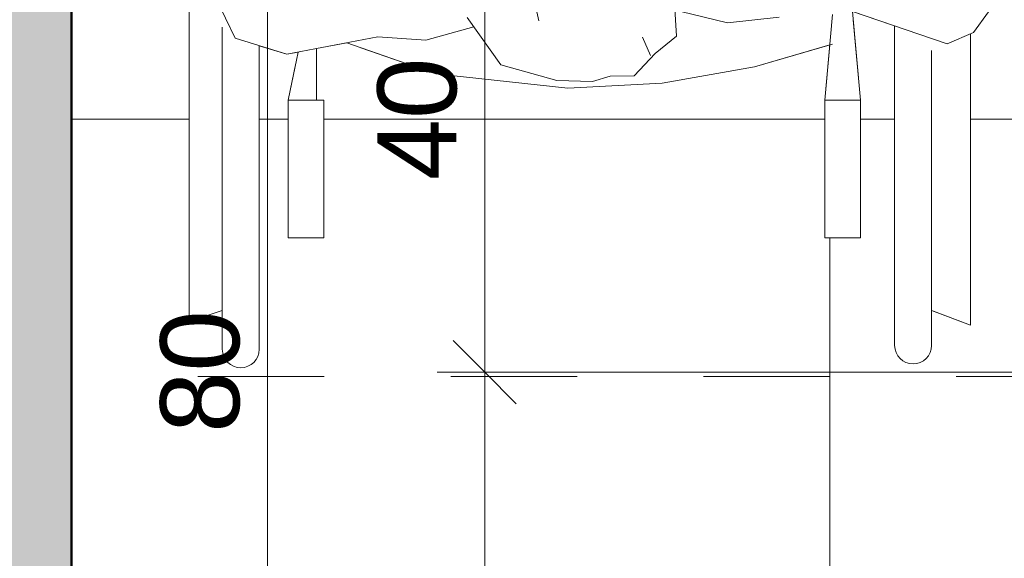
# Model space of a CAD drawing. Header units: metres. Extents: x -0.3 to 27.4, y -15.2 to 9.8.
# Tile 3 of 36: x 11.416 to 12.195, y -13.862 to -13.436. Entities that reach past the tile are written whole.
import ezdxf

# ---------------------------------------------------------------- set-up
doc = ezdxf.new("R2010")
doc.units = ezdxf.units.M
doc.linetypes.add('Projeção', pattern=[0.00396875, 0.00238125, -0.0015875])
for name, color, linetype, lineweight in [('A-ANNO-DIMS', 7, 'Continuous', 9), ('A-ANNO-DIMS-25', 7, 'Continuous', 9), ('A-DETL-GENF', 7, 'Continuous', 5), ('A-FLOR-OVHD', 7, 'Projeção', 5), ('A-FLOR-PATT', 7, 'Continuous', 5), ('A-WALL-PATT', 7, 'Continuous', 5), ('I-WALL', 7, 'Continuous', 5)]:
    doc.layers.add(name, color=color, linetype=linetype, lineweight=lineweight)
doc.styles.add('Arial_5', font='arial.ttf', dxfattribs={"height": 0.0625})
doc.dimstyles.new('Com_linha__ref__contínua__-_Cor_Vermelha_Arial_2_5mm', dxfattribs={"dimscale": 0.3048, "dimtxt": 0.06376621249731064, "dimasz": 0.1640419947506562, "dimexe": 0.1230314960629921, "dimexo": 0.1230314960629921, "dimgap": 0.01230314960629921, "dimtad": 1, "dimdec": 1, "dimlfac": 100, "dimrnd": 0.09999999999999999, "dimdsep": 46, "dimtxsty": 'Arial_5', "dimblk1": 'OBLIQUE', "dimblk2": 'OBLIQUE', "dimsah": 1, "dimcen": 0.09, "dimdle": 0.1230314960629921, "dimazin": 0, "dimtfac": 1, "dimtdec": 4, "dimtix": 1, "dimtmove": 0, "dimatfit": 3, "dimfxl": 1, "dimtvp": 1, "dimtolj": 1, "dimtzin": 0, "dimarcsym": 2})

# ---------------------------------------------------------------- blocks, each defined once
blk = doc.blocks.new('MR_Cadeirante Planta - MR_Cadeirante Planta-2845077-ELEV_5')
at = {"layer": 'A-DETL-GENF', "linetype": 'Projeção'}
for p, q in [((-0.4017362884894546, 0.6038261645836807), (0.3982637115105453, 0.6038261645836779)), ((0.3982637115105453, 0.6038261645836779), (0.3982637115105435, -0.5961738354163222))]:
    blk.add_line(p, q, dxfattribs=at)
at = {"layer": 'A-DETL-GENF'}
for p, q in [((-0.2821214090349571, 0.5792204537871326), (-0.2821214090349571, 0.5514563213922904)), ((-0.2821214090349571, 0.3456724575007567), (-0.2821214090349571, 0.5792204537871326)), ((-0.2529270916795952, 0.3261299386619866), (-0.2529270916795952, 0.5792204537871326)), ((-0.2529270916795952, 0.5792204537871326), (-0.2529270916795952, 0.3342616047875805)), ((0.2497815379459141, 0.5822846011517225), (0.2497815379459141, 0.3418595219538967)), ((0.2497815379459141, 0.3499515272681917), (0.2497815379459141, 0.5822846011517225)), ((0.2789758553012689, 0.5514737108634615), (0.2789758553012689, 0.5822846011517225)), ((0.2789758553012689, 0.5822846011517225), (0.2789758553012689, 0.3271298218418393)), ((-0.2821214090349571, 0.5514563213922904), (-0.3128475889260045, 0.5631011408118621)), ((-0.3128475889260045, 0.5631011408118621), (-0.3128475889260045, 0.3325011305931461)), ((-0.3128475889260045, 0.5631011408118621), (-0.2835446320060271, 0.5519957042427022)), ((-0.3128475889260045, 0.3428197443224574), (-0.3128475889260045, 0.5631011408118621)), ((0.3051132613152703, 0.5602484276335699), (0.2789758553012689, 0.5514737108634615)), ((0.3051132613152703, 0.5602484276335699), (0.2797838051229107, 0.5517449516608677)), ((0.3051132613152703, 0.2305441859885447), (0.3051132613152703, 0.5602484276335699)), ((0.3051132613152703, 0.2574981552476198), (0.3051132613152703, 0.5602484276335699)), ((-0.1977893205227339, 0.4941049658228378), (-0.2258407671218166, 0.4941049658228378)), ((-0.2258407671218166, 0.4941049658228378), (-0.2258407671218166, 0.3849273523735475)), ((-0.2258407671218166, 0.4941049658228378), (-0.2258407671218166, 0.3849273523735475)), ((-0.1977893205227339, 0.4941049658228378), (-0.2258407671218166, 0.4941049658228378)), ((-0.1977893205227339, 0.3849273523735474), (-0.1977893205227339, 0.4941049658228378)), ((-0.1977893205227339, 0.3849273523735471), (-0.1977893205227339, 0.4941049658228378)), ((0.2268026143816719, 0.4941049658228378), (0.1987511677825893, 0.4941049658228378)), ((0.1987511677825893, 0.4941049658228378), (0.1987511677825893, 0.3849273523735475)), ((0.1987511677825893, 0.4941049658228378), (0.1987511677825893, 0.3849273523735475)), ((0.2268026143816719, 0.4941049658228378), (0.1987511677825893, 0.4941049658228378)), ((0.2268026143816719, 0.3849273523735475), (0.2268026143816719, 0.4941049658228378)), ((0.2268026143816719, 0.3849273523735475), (0.2268026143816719, 0.4941049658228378)), ((-0.2258407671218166, 0.3849273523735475), (-0.2194983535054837, 0.3147598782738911)), ((-0.2258407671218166, 0.3849273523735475), (-0.1977893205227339, 0.3849273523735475)), ((-0.2258407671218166, 0.3849273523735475), (-0.2201007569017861, 0.3214243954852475)), ((-0.2037458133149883, 0.3171453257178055), (-0.1977893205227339, 0.3849273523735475)), ((-0.2016364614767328, 0.3411487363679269), (-0.1977893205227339, 0.3849273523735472)), ((0.1987511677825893, 0.3849273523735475), (0.2044911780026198, 0.3849273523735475)), ((0.1987511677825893, 0.3849273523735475), (0.2268026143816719, 0.3849273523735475)), ((0.2044911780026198, 0.3849273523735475), (0.2044911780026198, 0.3441431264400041)), ((0.2044911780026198, 0.3849273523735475), (0.2044911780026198, 0.3513778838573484)), ((0.2190731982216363, 0.3469447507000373), (0.2268026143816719, 0.3849273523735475)), ((0.2268026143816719, 0.3849273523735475), (0.2208461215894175, 0.3556569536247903)), ((0.005489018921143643, 0.3755357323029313), (-0.06896331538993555, 0.3714240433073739)), ((-0.06896331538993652, 0.3714240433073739), (0.005489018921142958, 0.3755357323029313)), ((0.1100333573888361, 0.364220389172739), (0.00548901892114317, 0.3755357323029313)), ((0.005489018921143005, 0.3755357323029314), (0.110033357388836, 0.364220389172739)), ((-0.06896331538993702, 0.3714240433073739), (-0.1421710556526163, 0.3585908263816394)), ((-0.142171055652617, 0.3585908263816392), (-0.0689633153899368, 0.3714240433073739)), ((-0.01399036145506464, 0.3702013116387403), (-0.02800540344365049, 0.3658964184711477)), ((0.01437451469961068, 0.3694345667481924), (-0.01399036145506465, 0.3702013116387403)), ((0.05874577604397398, 0.3571260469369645), (0.01437451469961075, 0.3694345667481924)), ((-0.2037458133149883, 0.340530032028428), (-0.1421710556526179, 0.358590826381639)), ((-0.1421710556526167, 0.3585908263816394), (-0.2016364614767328, 0.3411487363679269)), ((-0.04678549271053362, 0.3656195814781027), (-0.06354300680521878, 0.3480968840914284)), ((-0.0280054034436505, 0.3658964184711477), (-0.04678549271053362, 0.3656195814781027)), ((0.1805754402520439, 0.3395482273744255), (0.1100333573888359, 0.364220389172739)), ((0.1100333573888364, 0.3642203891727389), (0.1692913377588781, 0.3434948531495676)), ((0.0851321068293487, 0.3195680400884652), (0.05874577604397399, 0.3571260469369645)), ((-0.06354300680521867, 0.3480968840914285), (-0.08038640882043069, 0.3344219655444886)), ((-0.05974213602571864, 0.3495388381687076), (-0.05345195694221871, 0.3350231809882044)), ((0.227971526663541, 0.3486543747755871), (0.1558366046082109, 0.3347951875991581)), ((0.2044911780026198, 0.3441431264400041), (0.1805754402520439, 0.3395482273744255)), ((0.2279715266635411, 0.3486543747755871), (0.2190731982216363, 0.3469447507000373)), ((0.2497815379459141, 0.3418595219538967), (0.227971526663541, 0.3486543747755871)), ((0.2688526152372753, 0.3359179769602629), (0.2279715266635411, 0.3486543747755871)), ((-0.3153650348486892, 0.3314283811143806), (-0.2945645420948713, 0.3402920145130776)), ((-0.2945645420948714, 0.3402920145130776), (-0.2072444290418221, 0.3105919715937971)), ((0.1179803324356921, 0.3374499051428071), (0.08005190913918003, 0.3267991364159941)), ((0.1558366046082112, 0.3347951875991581), (0.1179803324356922, 0.3374499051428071)), ((0.2956449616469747, 0.28017047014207), (0.2688526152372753, 0.3359179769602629)), ((-0.3153650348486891, 0.3314283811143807), (-0.3272487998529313, 0.3150643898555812)), ((-0.3272487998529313, 0.3150643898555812), (-0.3153650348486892, 0.3314283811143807)), ((-0.3128475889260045, 0.3325011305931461), (-0.3153650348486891, 0.3314283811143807)), ((-0.08038640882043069, 0.3344219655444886), (-0.07875922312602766, 0.3085603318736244)), ((-0.2194983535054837, 0.3147598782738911), (-0.2529270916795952, 0.3261299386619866)), ((-0.1615174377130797, 0.3192507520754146), (-0.1207443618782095, 0.3237218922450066)), ((-0.1207443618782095, 0.3237218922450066), (-0.083796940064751, 0.3147473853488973)), ((0.04292469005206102, 0.2581989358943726), (0.02847939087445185, 0.322053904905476))]:
    blk.add_line(p, q, dxfattribs=at)
for centre in [(-0.2675242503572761, 0.5792204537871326), (-0.2675242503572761, 0.5792204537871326), (0.2643786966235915, 0.5822846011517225), (0.2643786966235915, 0.5822846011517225)]:
    blk.add_arc(centre, 0.01459715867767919, 0, 180, dxfattribs=at)
blk = doc.blocks.new('DIMBLOCK14-ELEV_5')
at = {"layer": 'A-ANNO-DIMS-25', "color": 242, "true_color": 0xbd2b2e}
for p, q in [((11.78366288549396, -13.31504159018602), (11.75866288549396, -13.29004159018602)), ((11.78366288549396, -13.31504159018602), (11.74616288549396, -13.31504159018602)), ((11.78366288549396, -13.31504159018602), (11.78366288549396, -13.71504159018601)), ((11.78366288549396, -13.31504159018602), (11.80866288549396, -13.34004159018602)), ((11.78366288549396, -13.31504159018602), (12.51917995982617, -13.31504159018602)), ((11.78366288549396, -13.71504159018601), (11.75866288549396, -13.69004159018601)), ((11.78366288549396, -13.71504159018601), (11.74616288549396, -13.71504159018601)), ((11.78366288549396, -13.71504159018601), (11.80866288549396, -13.74004159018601)), ((11.78366288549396, -13.71504159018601), (12.68923211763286, -13.71504159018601))]:
    blk.add_line(p, q, dxfattribs=at)
at = {"layer": 'A-ANNO-DIMS-25', "color": 0, "insert": (11.69877353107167, -13.56311150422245), "char_height": 0.0625, "width": 0.115367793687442, "attachment_point": 1, "rotation": 90, "line_spacing_factor": 0.9417779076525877, "style": 'Arial_5'}
blk.add_mtext('40', dxfattribs=at)
blk = doc.blocks.new('_Oblique')
at = {"color": 0, "linetype": 'ByBlock', "lineweight": -2}
blk.add_line((-0.5, -0.5), (0.5, 0.5), dxfattribs=at)
blk = doc.blocks.new('DIMBLOCK15-ELEV_5')
at = {"layer": 'A-ANNO-DIMS-25', "color": 242, "true_color": 0xbd2b2e}
for p, q in [((11.78366288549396, -13.71504159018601), (11.75866288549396, -13.69004159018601)), ((11.78366288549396, -13.71504159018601), (11.74616288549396, -13.71504159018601)), ((11.78366288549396, -13.71504159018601), (11.78366288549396, -14.15254159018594)), ((11.78366288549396, -13.71504159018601), (11.80866288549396, -13.74004159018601)), ((11.78366288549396, -13.71504159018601), (12.68923211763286, -13.71504159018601)), ((11.78366288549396, -14.11504159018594), (11.75866288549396, -14.09004159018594)), ((11.78366288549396, -14.11504159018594), (11.78151822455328, -14.11504159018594)), ((11.78366288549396, -14.11504159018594), (11.80866288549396, -14.14004159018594)), ((11.78366288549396, -14.11504159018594), (11.82116288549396, -14.11504159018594))]:
    blk.add_line(p, q, dxfattribs=at)
at = {"layer": 'A-ANNO-DIMS-25', "color": 0, "insert": (11.69877353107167, -13.96311150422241), "char_height": 0.0625, "width": 0.115367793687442, "attachment_point": 1, "rotation": 90, "line_spacing_factor": 0.9417779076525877, "style": 'Arial_5'}
blk.add_mtext('40', dxfattribs=at)
blk = doc.blocks.new('DIMBLOCK17-ELEV_5')
at = {"layer": 'A-ANNO-DIMS-25', "color": 242, "true_color": 0xbd2b2e}
for p, q in [((11.61188612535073, -13.31504159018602), (11.58688612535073, -13.29004159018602)), ((11.61188612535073, -13.31504159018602), (11.57438612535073, -13.31504159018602)), ((11.61188612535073, -13.31504159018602), (11.61188612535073, -14.15254159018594)), ((11.61188612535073, -13.31504159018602), (11.63688612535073, -13.34004159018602)), ((11.61188612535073, -13.31504159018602), (12.51917995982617, -13.31504159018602)), ((11.61188612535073, -14.11504159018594), (11.58688612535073, -14.09004159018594)), ((11.61188612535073, -14.11504159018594), (11.60974146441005, -14.11504159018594)), ((11.61188612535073, -14.11504159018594), (11.63688612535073, -14.14004159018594)), ((11.61188612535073, -14.11504159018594), (11.64938612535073, -14.11504159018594))]:
    blk.add_line(p, q, dxfattribs=at)
at = {"layer": 'A-ANNO-DIMS-25', "color": 0, "insert": (11.52699677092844, -13.76311150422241), "char_height": 0.0625, "width": 0.115367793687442, "attachment_point": 1, "rotation": 90, "line_spacing_factor": 0.9417779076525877, "style": 'Arial_5'}
blk.add_mtext('80', dxfattribs=at)
blk = doc.blocks.new('DIMBLOCK18-ELEV_5')
at = {"layer": 'A-ANNO-DIMS-25', "color": 242, "true_color": 0xbd2b2e}
for p, q in [((11.07402532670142, -11.99504159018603), (11.04902532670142, -11.97004159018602)), ((11.07402532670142, -11.99504159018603), (11.03652532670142, -11.99504159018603)), ((11.07402532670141, -14.15254159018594), (11.07402532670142, -11.99504159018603)), ((11.07402532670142, -11.99504159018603), (11.09902532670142, -12.02004159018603)), ((11.07402532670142, -11.99504159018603), (11.2586507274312, -11.99504159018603)), ((11.07402532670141, -14.11504159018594), (11.04902532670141, -14.09004159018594)), ((11.07402532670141, -14.11504159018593), (11.03652532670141, -14.11504159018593)), ((11.07402532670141, -14.11504159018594), (11.09902532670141, -14.14004159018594)), ((11.07402532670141, -14.11504159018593), (11.41927995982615, -14.11504159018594))]:
    blk.add_line(p, q, dxfattribs=at)
at = {"layer": 'A-ANNO-DIMS-25', "color": 0, "insert": (10.98913597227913, -13.12714646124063), "char_height": 0.0625, "width": 0.173051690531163, "attachment_point": 1, "rotation": 90, "line_spacing_factor": 0.9417779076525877, "style": 'Arial_5'}
blk.add_mtext('212', dxfattribs=at)
blk = doc.blocks.new('DIMBLOCK27-ELEV_5')
at = {"layer": 'A-ANNO-DIMS-25', "color": 242, "true_color": 0xbd2b2e}
for p, q in [((10.874425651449, -11.35754159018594), (10.87442565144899, -14.15254159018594)), ((10.874425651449, -11.39504159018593), (10.849425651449, -11.37004159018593)), ((10.874425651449, -11.39504159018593), (10.836925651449, -11.39504159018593)), ((10.874425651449, -11.39504159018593), (10.899425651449, -11.42004159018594)), ((10.874425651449, -11.39504159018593), (11.2586507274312, -11.39504159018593)), ((10.87442565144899, -14.11504159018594), (10.84942565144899, -14.09004159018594)), ((10.87442565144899, -14.11504159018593), (10.83692565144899, -14.11504159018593)), ((10.87442565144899, -14.11504159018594), (10.89942565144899, -14.14004159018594)), ((10.87442565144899, -14.11504159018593), (11.41927995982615, -14.11504159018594))]:
    blk.add_line(p, q, dxfattribs=at)
at = {"layer": 'A-ANNO-DIMS-25', "color": 0, "insert": (10.7895362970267, -12.82714646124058), "char_height": 0.0625, "width": 0.173051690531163, "attachment_point": 1, "rotation": 90, "line_spacing_factor": 0.9417779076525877, "style": 'Arial_5'}
blk.add_mtext('272', dxfattribs=at)

msp = doc.modelspace()

# ---------------------------------------------------------------- hatches: boundary and pattern name
at = {"layer": 'A-FLOR-PATT', "true_color": 0x787878}
h = msp.add_hatch(dxfattribs=at)
h.set_pattern_fill('FP_2', color=8, style=0, pattern_type=2)
h.set_pattern_definition([(270, (12.05636809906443, -12.915), (0.6, 3.673940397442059e-17), []), (0, (12.05636809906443, -12.915), (0, 0.6), [])])
h.paths.add_polyline_path([(11.45677995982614, -14.11504159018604), (12.55667995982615, -14.11504159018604), (12.55667995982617, -13.31504159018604), (13.00667995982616, -13.31504159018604), (13.00667995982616, -13.0535415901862), (12.99820720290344, -13.05309755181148), (12.99619750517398, -13.05226510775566), (12.99546190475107, -13.05099101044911), (12.99536506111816, -13.0502554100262), (12.99367995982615, -13.03286028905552), (12.99187995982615, -13.03106028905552), (12.99187995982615, -13.0300415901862), (12.97467995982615, -13.0300415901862), (12.95759790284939, -13.02779269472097), (12.94167995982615, -13.02119926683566), (12.92801091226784, -13.0107106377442), (12.91752228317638, -12.99704159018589), (12.91091805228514, -12.98104159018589), (12.90867995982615, -12.96404159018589), (12.90867995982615, -12.89921974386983), (12.8946919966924, -12.89921974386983), (12.8867403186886, -12.89837374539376), (12.87914464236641, -12.89587362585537), (12.87224503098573, -12.89183131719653), (12.86635038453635, -12.88642779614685), (12.86172461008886, -12.87990498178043), (12.85913241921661, -12.87422538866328), (12.85751063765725, -12.86819653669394), (12.85113503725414, -12.82136404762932), (12.85171116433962, -12.82784172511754), (12.79416031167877, -12.84565409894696), (12.70574427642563, -12.87746639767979), (12.67362778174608, -12.88774352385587), (12.6371214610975, -12.89547069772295), (12.59984256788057, -12.89711532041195), (12.57186366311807, -12.89452592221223), (12.54462493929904, -12.88905754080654), (12.51812639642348, -12.88071017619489), (12.49236803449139, -12.86948382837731), (12.47042251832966, -12.85693669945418), (12.45016038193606, -12.84230401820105), (12.4315816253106, -12.8255857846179), (12.41468624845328, -12.80678199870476), (12.396943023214, -12.77891334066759), (12.38575861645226, -12.74782647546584), (12.38167995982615, -12.71504159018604), (12.38575861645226, -12.68225670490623), (12.396943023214, -12.65116983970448), (12.41468624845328, -12.62330118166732), (12.4315816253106, -12.60449739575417), (12.45016038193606, -12.58777916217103), (12.47042251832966, -12.5731464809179), (12.49236803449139, -12.56059935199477), (12.51812639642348, -12.54937300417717), (12.54462493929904, -12.54102563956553), (12.57186366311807, -12.53555725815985), (12.59984256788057, -12.53296785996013), (12.6371214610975, -12.53461248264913), (12.67362778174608, -12.54233965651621), (12.70574427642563, -12.55261678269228), (12.79415755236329, -12.58442816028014), (12.85170556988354, -12.60223985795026), (12.85170556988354, -12.60452823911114), (12.85751063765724, -12.56188664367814), (12.85913241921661, -12.55585779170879), (12.86172461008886, -12.55017819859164), (12.86635038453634, -12.54365538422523), (12.87224503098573, -12.53825186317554), (12.8791446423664, -12.5342095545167), (12.88674031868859, -12.53170943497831), (12.89469199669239, -12.53086343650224), (12.90867995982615, -12.53086343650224), (12.90867995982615, -12.36204159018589), (12.91092885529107, -12.34495953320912), (12.91752228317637, -12.32904159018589), (12.92801091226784, -12.31537254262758), (12.94167995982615, -12.30488391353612), (12.95767995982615, -12.29827968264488), (12.97467995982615, -12.29604159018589), (12.99187995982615, -12.29604159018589), (12.99187995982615, -12.29502289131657), (12.99368014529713, -12.29322097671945), (12.99501258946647, -12.27653625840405), (12.99468096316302, -12.27533460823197), (12.99461731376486, -12.26604159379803), (12.99370417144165, -12.26604159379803), (12.99220992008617, -12.26501378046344), (12.99184434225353, -12.26404153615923), (12.99168095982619, -12.25538195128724), (12.99168095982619, -12.25139158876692), (12.93355499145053, -12.25117521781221), (12.92273381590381, -12.24931424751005), (12.91582143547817, -12.24756426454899), (12.91055997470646, -12.24463752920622), (12.9050308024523, -12.24111928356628), (12.89753885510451, -12.24066302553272), (12.89295356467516, -12.23850723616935), (12.89002537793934, -12.23607768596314), (12.8878235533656, -12.23320821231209), (12.88622514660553, -12.22934931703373), (12.88567995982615, -12.22520821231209), (12.88575763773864, -12.21212391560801), (12.88570473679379, -12.18579381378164), (12.88567995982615, -12.15676950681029), (12.88567995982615, -11.90938851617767), (12.84526096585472, -11.90903450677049), (12.84148505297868, -11.91483308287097), (12.83660580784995, -11.91961244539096), (12.83086276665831, -11.9231379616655), (12.82453787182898, -11.92523655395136), (12.81794163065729, -11.92580519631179), (12.80979457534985, -11.92542998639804), (12.80270531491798, -11.92418165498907), (12.79611254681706, -11.92116263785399), (12.79039941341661, -11.91654838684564), (12.78589793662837, -11.91060706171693), (12.78286972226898, -11.90368394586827), (12.78149075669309, -11.89618138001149), (12.78184117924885, -11.88853537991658), (12.78390062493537, -11.88119029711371), (12.78754940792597, -11.87457299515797), (12.79168661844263, -11.87004159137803), (12.21668338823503, -11.87004159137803), (12.20561871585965, -11.8686834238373), (12.19647960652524, -11.86566384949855), (12.18839911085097, -11.8612000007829), (12.18119731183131, -11.8552376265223), (12.17510990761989, -11.84782010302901), (12.17029447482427, -11.83853314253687), (12.16764412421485, -11.82979610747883), (12.16668338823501, -11.81870666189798), (12.16668338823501, -11.53004159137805), (12.16802313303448, -11.51903765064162), (12.17058445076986, -11.51072961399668), (12.17515848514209, -11.50220388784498), (12.18204236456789, -11.49410002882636), (12.18978236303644, -11.48799908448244), (12.19859642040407, -11.48352994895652), (12.20692887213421, -11.48100232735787), (12.21668338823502, -11.48004159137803), (12.30170574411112, -11.48004159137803), (12.30170574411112, -11.46699756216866), (12.29628985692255, -11.46699756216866), (12.29628985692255, -11.4039054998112), (12.29443338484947, -11.4039054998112), (12.29443338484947, -11.39504159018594), (12.1961777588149, -11.39504159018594), (12.19574043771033, -11.40347236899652), (12.19491326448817, -11.40538971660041), (12.19436603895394, -11.40584094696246), (12.19303532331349, -11.40630282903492), (12.1757869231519, -11.40800209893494), (12.17546257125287, -11.40984159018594), (12.17268787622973, -11.40984159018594), (12.17272152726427, -11.47702902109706), (12.17217396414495, -11.48116983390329), (12.17057310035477, -11.4850278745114), (12.16802778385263, -11.48834022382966), (12.1647105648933, -11.49088115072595), (12.1608396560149, -11.49247749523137), (12.15673232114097, -11.49302046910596), (12.15258022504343, -11.49247306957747), (12.1487200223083, -11.49087260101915), (12.14540682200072, -11.48832813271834), (12.14286549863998, -11.48501306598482), (12.14120163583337, -11.48064381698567), (12.14072376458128, -11.47701192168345), (12.14068787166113, -11.40984159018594), (12.13789734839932, -11.40984159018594), (12.13737149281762, -11.40798268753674), (12.12033666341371, -11.40634167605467), (12.11845774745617, -11.40543057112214), (12.11803114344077, -11.40486393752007), (12.1176285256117, -11.40351410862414), (12.11717995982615, -11.39504159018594), (11.45677995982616, -11.39504159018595), (11.45677995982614, -13.69341880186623)])
h.paths.add_polyline_path([(11.59066497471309, -13.71156976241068), (11.58688695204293, -13.71107237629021), (11.58336639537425, -13.70961411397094), (11.58034322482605, -13.70729435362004), (11.57802346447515, -13.70427118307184), (11.57656520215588, -13.70075062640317), (11.57606781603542, -13.696972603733), (11.57606781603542, -13.66616171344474), (11.54993041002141, -13.67493643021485), (11.54993041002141, -13.34523218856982), (11.52686748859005, -13.31719080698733), (11.52056116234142, -13.29234970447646), (11.53152417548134, -13.24359266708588), (11.54225860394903, -13.23845344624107), (11.5486190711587, -13.24763276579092), (11.55825928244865, -13.16522114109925), (11.57606781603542, -13.16522114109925), (11.57606781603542, -13.13358230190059), (11.57656520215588, -13.12980427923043), (11.57823821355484, -13.12600385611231), (11.58034322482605, -13.12326055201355), (11.58336639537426, -13.12094079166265), (11.58688695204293, -13.11948252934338), (11.59066497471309, -13.11898514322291), (11.59525156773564, -13.11981745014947), (11.59796355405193, -13.12094079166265), (11.60098672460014, -13.12326055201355), (11.60330648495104, -13.12628372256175), (11.60476474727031, -13.12980427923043), (11.60526213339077, -13.13358230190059), (11.60526213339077, -13.33292785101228), (11.62207815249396, -13.34936286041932), (11.62457273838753, -13.34792153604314), (11.62457273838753, -12.97911066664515), (11.59515702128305, -12.97911066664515), (11.59882712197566, -13.06174039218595), (11.59862624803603, -13.06411409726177), (11.5973686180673, -13.06760021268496), (11.59515702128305, -13.07072183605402), (11.59241937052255, -13.07303229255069), (11.5890650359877, -13.07460806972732), (11.58541715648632, -13.07526198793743), (11.58172432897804, -13.07494948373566), (11.57823821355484, -13.07369185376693), (11.57519638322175, -13.07157480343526), (11.57280613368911, -13.06874260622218), (11.57123035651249, -13.06538827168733), (11.5705150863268, -13.06042126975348), (11.56673335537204, -12.97911066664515), (11.56396919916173, -12.97911066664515), (11.56551443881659, -12.94527702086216), (11.63452489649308, -12.94875998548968), (11.62446607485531, -12.7489410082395), (11.61643730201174, -12.7370063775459), (11.6171497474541, -12.64252869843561), (11.67880009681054, -12.64500227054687), (11.68950329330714, -12.63846385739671), (11.68491219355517, -12.58957020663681), (11.700795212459, -12.5328701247), (11.7138142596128, -12.52033048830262), (11.72483962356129, -12.51992629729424), (11.74245241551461, -12.53334016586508), (11.75758118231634, -12.55260092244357), (11.7745791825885, -12.60856705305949), (11.77169107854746, -12.66775785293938), (11.795710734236, -12.72428619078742), (11.80356460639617, -12.78097687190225), (11.79206908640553, -12.84335808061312), (11.79351188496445, -12.84720890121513), (11.79351188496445, -12.91601770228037), (11.78854845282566, -12.97362192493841), (11.82521245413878, -13.05820124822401), (11.8769355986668, -13.0584933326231), (11.88535742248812, -13.00891251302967), (11.89021087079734, -12.95980804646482), (11.90017933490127, -12.92636046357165), (11.90364546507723, -12.92445749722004), (11.90784131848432, -12.80892639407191), (11.91384410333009, -12.74859715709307), (11.91865249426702, -12.73575204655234), (11.91490286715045, -12.68627844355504), (11.91535638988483, -12.65457006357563), (11.91892554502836, -12.64699174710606), (11.94103525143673, -12.64564120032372), (11.93947774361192, -12.64268329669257), (11.94025229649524, -12.61466821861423), (11.95761111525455, -12.56059327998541), (11.97286159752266, -12.53904624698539), (11.9874750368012, -12.53522033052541), (12.00980901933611, -12.54802075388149), (12.02620580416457, -12.57705243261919), (12.03214144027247, -12.62346626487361), (12.03071944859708, -12.64016294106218), (12.0814411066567, -12.63706466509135), (12.07854329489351, -12.68142820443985), (12.08066075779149, -12.74467890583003), (12.07904909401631, -12.7454725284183), (12.06879475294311, -12.94917550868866), (12.10960440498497, -12.94917550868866), (12.10960440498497, -12.94561205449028), (12.11008813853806, -12.941937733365), (12.11150637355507, -12.9385138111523), (12.11376245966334, -12.93557362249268), (12.11670264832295, -12.93331753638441), (12.12012657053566, -12.9318993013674), (12.12380089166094, -12.93141556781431), (12.12747521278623, -12.9318993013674), (12.13089913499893, -12.93331753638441), (12.13383932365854, -12.93557362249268), (12.13609540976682, -12.9385138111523), (12.13751364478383, -12.941937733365), (12.13799737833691, -12.94561205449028), (12.13799737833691, -12.94917550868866), (12.14510082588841, -12.94917550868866), (12.14488810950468, -12.97911066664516), (12.13751364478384, -13.06589360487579), (12.13609540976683, -13.06931752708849), (12.13383932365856, -13.07225771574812), (12.13089913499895, -13.0745138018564), (12.12747521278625, -13.07593203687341), (12.12380089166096, -13.0764157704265), (12.12012657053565, -13.07593203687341), (12.11670264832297, -13.07451380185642), (12.11376245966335, -13.07225771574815), (12.11150637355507, -13.06931752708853), (12.11008813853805, -13.06589360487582), (12.10960440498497, -13.0622192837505), (12.10960440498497, -12.97911066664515), (12.07876782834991, -12.97911066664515), (12.07876782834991, -13.32970545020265), (12.10797076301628, -13.34171854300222), (12.10797076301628, -13.130518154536), (12.10846814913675, -13.12674013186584), (12.10992641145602, -13.12321957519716), (12.11224617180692, -13.12019640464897), (12.11526934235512, -13.11787664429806), (12.1187898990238, -13.1164183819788), (12.12256792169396, -13.11592099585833), (12.12634594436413, -13.1164183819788), (12.1298665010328, -13.11787664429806), (12.13288967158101, -13.12019640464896), (12.13520943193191, -13.12321957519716), (12.13666769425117, -13.12674013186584), (12.13716508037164, -13.130518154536), (12.13716508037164, -13.16440122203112), (12.16269284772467, -13.16440122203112), (12.17817020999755, -13.21672009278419), (12.18652785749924, -13.23455379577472), (12.19553515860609, -13.25079227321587), (12.20474893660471, -13.2510445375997), (12.21117267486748, -13.29681819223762), (12.19342979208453, -13.33291141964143), (12.19620631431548, -13.3475482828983), (12.18229247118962, -13.42975239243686), (12.17040870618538, -13.44611638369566), (12.16789126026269, -13.44718913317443), (12.16789126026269, -13.67778914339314), (12.13716508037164, -13.66614432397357), (12.13716508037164, -13.69390845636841), (12.13666769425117, -13.69768647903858), (12.13520943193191, -13.70120703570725), (12.13288967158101, -13.70423020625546), (12.1298665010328, -13.70654996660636), (12.12634594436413, -13.70800822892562), (12.12256792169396, -13.70850561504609), (12.1187898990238, -13.70800822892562), (12.11526934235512, -13.70654996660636), (12.11224617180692, -13.70423020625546), (12.10992641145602, -13.70120703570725), (12.10846814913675, -13.69768647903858), (12.10797076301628, -13.69341880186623), (12.10797076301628, -13.44081794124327), (12.07454202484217, -13.42944788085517), (12.0808844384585, -13.49961535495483), (12.0808844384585, -13.60879296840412), (12.05283299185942, -13.60879296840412), (12.05283299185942, -13.49961535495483), (12.05668013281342, -13.45583673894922), (11.9972147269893, -13.47327882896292), (11.92400698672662, -13.48611204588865), (11.84955465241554, -13.49022373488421), (11.74501031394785, -13.47890839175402), (11.67446823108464, -13.4542362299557), (11.65055249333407, -13.45883112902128), (11.65055249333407, -13.49961535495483), (11.6562925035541, -13.49961535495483), (11.6562925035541, -13.60879296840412), (11.62824105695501, -13.60879296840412), (11.62824105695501, -13.49961535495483), (11.63597047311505, -13.46163275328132), (11.62707214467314, -13.46334237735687), (11.60526213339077, -13.45654752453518), (11.60526213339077, -13.696972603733), (11.60476474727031, -13.70075062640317), (11.60330648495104, -13.70427118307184), (11.60098672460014, -13.70729435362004), (11.59796355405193, -13.70961411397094), (11.59444299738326, -13.71107237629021)])
h.paths.add_polyline_path([(13.00662323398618, -13.16004159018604), (13.00317995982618, -13.16004159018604), (13.00317995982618, -13.15654159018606), (12.99397995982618, -13.15654159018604), (12.99397995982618, -13.14604159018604), (12.98863715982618, -13.14604159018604), (12.98863715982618, -13.15204157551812), (12.97912995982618, -13.15275960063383), (12.96962275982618, -13.15204157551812), (12.96962275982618, -13.14604159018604), (12.95717995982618, -13.14604159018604), (12.95717995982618, -13.14254159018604), (12.95962995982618, -13.14254159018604), (12.95962995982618, -13.14054159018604), (12.96007995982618, -13.13957656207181), (12.96007995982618, -13.13091362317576), (12.31753061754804, -13.13091362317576), (12.31375590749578, -13.13045531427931), (12.31017754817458, -13.12909824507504), (12.30702793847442, -13.1269242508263), (12.30449012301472, -13.12405967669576), (12.30271159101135, -13.12067100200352), (12.30179570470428, -13.11695516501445), (12.30179569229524, -13.11312811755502), (12.30271159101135, -13.10941220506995), (12.30449012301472, -13.10602352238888), (12.30702793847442, -13.1031589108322), (12.31017754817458, -13.10098492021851), (12.31375590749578, -13.0996278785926), (12.31755505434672, -13.09916659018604), (12.96007995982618, -13.09916659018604), (12.96007995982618, -13.09068425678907), (12.95962995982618, -13.09004159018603), (12.95962995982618, -13.08754159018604), (12.95717995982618, -13.08754159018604), (12.95717995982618, -13.08404159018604), (12.97094667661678, -13.08399664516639), (12.96962275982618, -13.08374157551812), (12.96984991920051, -13.07704157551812), (12.97094667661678, -13.07704157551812), (12.97179361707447, -13.07476223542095), (12.97288162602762, -13.07414736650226), (12.97412995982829, -13.07404460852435), (12.97412995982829, -13.07284159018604), (12.97562995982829, -13.07134159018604), (12.98262995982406, -13.07134159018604), (12.98412995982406, -13.07284159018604), (12.98412995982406, -13.07408829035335), (12.98537829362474, -13.07414736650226), (12.98656167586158, -13.07487407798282), (12.9868745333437, -13.07524096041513), (12.98738704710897, -13.07704157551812), (12.98863715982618, -13.07704157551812), (12.98863715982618, -13.08374157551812), (12.98863715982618, -13.08403018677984), (12.99398462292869, -13.08403018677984), (12.99398462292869, -13.07354159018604), (13.00317995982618, -13.07354159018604), (13.00317995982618, -13.07004159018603), (13.00662323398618, -13.07004159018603), (13.00662323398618, -13.15654159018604)])
h.paths.add_polyline_path([(12.97467995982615, -12.9980415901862), (12.99187995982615, -12.9980415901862), (12.99187995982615, -12.99702116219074), (12.99368014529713, -12.99522097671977), (12.99573990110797, -12.97634232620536), (12.99672811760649, -12.97535410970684), (12.99807804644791, -12.97499239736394), (13.00667995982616, -12.9745415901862), (13.00667995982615, -12.35154159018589), (12.99672811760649, -12.35072907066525), (12.99573990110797, -12.34974085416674), (12.99537818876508, -12.34839092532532), (12.99368014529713, -12.33086220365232), (12.99187995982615, -12.32906201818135), (12.99187995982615, -12.32804159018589), (12.97467995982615, -12.32804159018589), (12.96588011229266, -12.32920011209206), (12.95767995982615, -12.33259672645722), (12.95063832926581, -12.33799995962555), (12.94523509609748, -12.34504159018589), (12.94183848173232, -12.3532417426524), (12.94067995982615, -12.36204159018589), (12.94067995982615, -12.53086343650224), (12.97744455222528, -12.53086343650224), (12.98468770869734, -12.5318170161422), (12.99143725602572, -12.53461277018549), (12.99723322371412, -12.53906017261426), (13.00168062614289, -12.54485614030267), (13.00447638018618, -12.55160568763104), (13.00542995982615, -12.55884884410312), (13.00542995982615, -12.87123433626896), (13.00447638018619, -12.87847749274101), (13.0016806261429, -12.88522704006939), (12.99723322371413, -12.89102300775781), (12.99143725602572, -12.89547041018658), (12.98468770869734, -12.89826616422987), (12.97709199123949, -12.89921974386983), (12.94067995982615, -12.89921974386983), (12.94067995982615, -12.96404159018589), (12.94183848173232, -12.97284143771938), (12.9452980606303, -12.98112364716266), (12.95063832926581, -12.98808322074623), (12.95767995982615, -12.99348645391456), (12.96588011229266, -12.99688306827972)])
h.paths.add_polyline_path([(12.84565566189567, -12.75975676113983), (12.84503142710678, -12.74611654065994), (12.84503159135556, -12.75274003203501)])
h.paths.add_polyline_path([(12.84502988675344, -12.68400029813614), (12.84565813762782, -12.67027232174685), (12.8450297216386, -12.6773418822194)])
h.paths.add_polyline_path([(13.00667995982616, -12.21129966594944), (13.00667995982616, -11.9350398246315), (12.98527280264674, -11.9335428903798), (12.9834321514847, -11.93294482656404), (12.98208772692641, -11.9315526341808), (12.98155426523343, -11.92969223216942), (12.98095432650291, -11.91506564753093), (12.98022856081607, -11.91380858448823), (12.97895297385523, -11.91303071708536), (12.97709199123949, -11.91281680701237), (12.95442178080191, -11.9111067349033), (12.95199201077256, -11.9097915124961), (12.93960396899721, -11.9097915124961), (12.93933637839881, -11.92703971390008), (12.93901854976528, -11.92745393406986), (12.93760434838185, -11.92803974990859), (12.92960561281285, -11.92777196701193), (12.92860557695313, -11.92603970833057), (12.92860557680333, -11.90976447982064), (12.91767995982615, -11.9097915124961), (12.91767876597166, -12.20923704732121), (12.99170732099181, -12.20920821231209), (12.99222354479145, -12.20729338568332), (12.99365417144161, -12.20640353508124), (12.99463096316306, -12.20640353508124), (12.99490738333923, -12.19432851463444), (12.99494782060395, -12.19367339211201), (12.9966160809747, -12.19234420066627), (12.99797421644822, -12.19172819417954), (13.00662995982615, -12.19172819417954), (13.00662995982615, -12.21129966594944)])
h.paths.add_polyline_path([(12.84630307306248, -11.88103763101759), (12.88567995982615, -11.88069321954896), (12.88567995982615, -11.59108319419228), (12.88702133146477, -11.57741720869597), (12.88839572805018, -11.57103192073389), (12.8906002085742, -11.56379602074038), (12.89517629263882, -11.55295575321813), (12.90389532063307, -11.53991611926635), (12.91098913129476, -11.53208322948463), (12.92217077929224, -11.52296899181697), (12.92989585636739, -11.51882549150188), (12.94262560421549, -11.51328670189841), (12.94786596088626, -11.51184136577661), (12.9555518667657, -11.51022490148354), (12.96755496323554, -11.50920819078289), (12.99174005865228, -11.50920819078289), (12.99206849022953, -11.50799557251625), (12.99184025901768, -11.50782829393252), (12.99222354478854, -11.50690296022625), (12.9936541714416, -11.50631037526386), (12.99463096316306, -11.50631037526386), (12.99463096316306, -11.49497828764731), (12.99619061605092, -11.49237382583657), (12.99797421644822, -11.49163503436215), (13.00662995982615, -11.49163503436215), (13.00662995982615, -11.55859507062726), (12.99797421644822, -11.55859507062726), (12.99549463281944, -11.55733690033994), (12.99463096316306, -11.55484474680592), (12.9945394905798, -11.54391972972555), (12.9936541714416, -11.54391972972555), (12.9920712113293, -11.54295937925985), (12.9920712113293, -11.54223258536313), (12.99163095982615, -11.54120819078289), (12.96707300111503, -11.5412762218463), (12.95374788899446, -11.54328542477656), (12.94444192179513, -11.54686022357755), (12.93716484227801, -11.55209807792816), (12.93224875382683, -11.55621018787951), (12.92451814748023, -11.56592346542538), (12.91986966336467, -11.57704973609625), (12.91767995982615, -11.59108321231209), (12.91767995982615, -11.76824989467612), (12.94134973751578, -11.76816392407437), (12.9439620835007, -11.76854213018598), (12.94678174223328, -11.76982416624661), (12.94941997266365, -11.77192534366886), (12.95179100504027, -11.77477735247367), (12.95381775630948, -11.77828747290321), (12.95551014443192, -11.78234158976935), (12.9600840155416, -11.78234158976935), (12.96025770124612, -11.77544957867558), (12.96090705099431, -11.77511726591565), (12.96244754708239, -11.77507820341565), (12.96244773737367, -11.77018485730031), (12.96272219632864, -11.7695222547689), (12.96344213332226, -11.76922404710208), (12.97350330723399, -11.76922404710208), (12.97448238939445, -11.77020312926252), (12.97448238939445, -11.77507820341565), (12.97603410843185, -11.77511726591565), (12.97690372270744, -11.77609391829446), (12.97709199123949, -11.77963339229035), (13.00667979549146, -11.77963339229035), (13.00667995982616, -11.3950415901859), (12.73892653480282, -11.39504159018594), (12.73871312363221, -11.4039054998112), (12.73707006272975, -11.4039054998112), (12.73690356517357, -11.46699756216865), (12.73165417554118, -11.46699756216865), (12.73165417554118, -11.48004159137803), (12.81668339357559, -11.48004159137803), (12.827687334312, -11.48138133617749), (12.83668339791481, -11.48431041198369), (12.84496767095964, -11.48888318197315), (12.8521694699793, -11.49484555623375), (12.85825687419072, -11.50226307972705), (12.86301975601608, -11.51137680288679), (12.86572265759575, -11.52028707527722), (12.86668339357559, -11.53004159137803), (12.86668339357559, -11.82004159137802), (12.86530530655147, -11.83117192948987), (12.86287737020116, -11.83917576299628), (12.85825687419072, -11.84782010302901), (12.85187942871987, -11.85552766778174), (12.84358441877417, -11.86208409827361), (12.83517494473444, -11.86643050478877), (12.83413191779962, -11.86674690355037), (12.83850613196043, -11.86990977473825), (12.84298748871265, -11.87501030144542), (12.84582724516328, -11.88017263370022)])
h.paths.add_polyline_path([(12.91767995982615, -11.88041333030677), (12.92861614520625, -11.88017263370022), (12.92867373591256, -11.86352207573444), (12.93008797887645, -11.86210789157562), (12.93060561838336, -11.86203975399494), (12.93760434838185, -11.86203989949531), (12.93933637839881, -11.86303993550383), (12.93960430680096, -11.86403994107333), (12.93960396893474, -11.88029114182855), (12.95275454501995, -11.88004189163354), (12.95442178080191, -11.8789729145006), (12.95540093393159, -11.87877962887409), (12.97471676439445, -11.87717978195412), (12.97471676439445, -11.81997170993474), (12.97369861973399, -11.82098985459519), (12.96367650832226, -11.82095079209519), (12.96265836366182, -11.81993264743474), (12.96265836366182, -11.81505757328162), (12.96114142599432, -11.81505757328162), (12.96023703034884, -11.81404185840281), (12.9600840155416, -11.80774158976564), (12.9554343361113, -11.80793466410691), (12.95393181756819, -11.81176139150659), (12.95194601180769, -11.8152453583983), (12.94961628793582, -11.81808197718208), (12.94701721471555, -11.82018045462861), (12.94423198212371, -11.8214736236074), (12.9410526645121, -11.82192173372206), (12.91767995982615, -11.82208479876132), (12.91767995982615, -11.88029139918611)])
h.paths.add_polyline_path([(12.98907323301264, -11.85627100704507), (13.00667995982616, -11.8550398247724), (13.00667979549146, -11.81044978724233), (12.98907323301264, -11.81044978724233), (12.98907323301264, -11.8550398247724)])
h.paths.add_polyline_path([(12.49671513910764, -11.84504159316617), (12.55088390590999, -11.84504159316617), (12.5547661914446, -11.84453048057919), (12.55838390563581, -11.8430319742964), (12.56149050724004, -11.84064819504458), (12.56387428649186, -11.83754159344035), (12.56537279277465, -11.83392387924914), (12.56588390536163, -11.83004159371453), (12.56537279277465, -11.82615930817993), (12.56387428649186, -11.82254159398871), (12.56149050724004, -11.81943499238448), (12.55838390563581, -11.81705121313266), (12.5547661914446, -11.81555270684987), (12.55088390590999, -11.81504159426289), (12.48294670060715, -11.81504159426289), (12.47906441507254, -11.81555270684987), (12.47544670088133, -11.81705121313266), (12.4723400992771, -11.81943499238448), (12.46995632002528, -11.82254159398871), (12.46845781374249, -11.82615930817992), (12.46794670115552, -11.83004159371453), (12.46845781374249, -11.83392387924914), (12.46995632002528, -11.83754159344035), (12.4723400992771, -11.84064819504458), (12.47544670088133, -11.8430319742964), (12.47906441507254, -11.84453048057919), (12.48294670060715, -11.84504159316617)])
h.paths.add_polyline_path([(12.40650978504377, -11.79501547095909), (12.4090979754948, -11.79467472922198), (12.41150978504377, -11.79367572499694), (12.41358085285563, -11.79208653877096), (12.41517003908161, -11.79001547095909), (12.41616904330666, -11.78760366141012), (12.41650978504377, -11.78501547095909), (12.41616904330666, -11.78242728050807), (12.41517003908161, -11.78001547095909), (12.41358085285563, -11.77794440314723), (12.41150978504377, -11.77635521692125), (12.40909797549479, -11.7753562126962), (12.40650978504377, -11.77501547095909), (12.40392159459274, -11.7753562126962), (12.40089890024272, -11.77682396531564), (12.3994387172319, -11.77794440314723), (12.39784953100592, -11.78001547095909), (12.39685052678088, -11.78242728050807), (12.39650978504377, -11.78501547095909), (12.39700379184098, -11.78797367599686), (12.39784953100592, -11.79001547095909), (12.3994387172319, -11.79208653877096), (12.40150978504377, -11.79367572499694), (12.40392159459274, -11.79467472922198)])
h.paths.add_polyline_path([(12.62685013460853, -11.79501547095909), (12.62943832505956, -11.79467472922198), (12.63185013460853, -11.79367572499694), (12.6339212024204, -11.79208653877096), (12.63551038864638, -11.79001547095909), (12.63650939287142, -11.78760366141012), (12.63685013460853, -11.78501547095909), (12.63650939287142, -11.78242728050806), (12.63551038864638, -11.78001547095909), (12.6339212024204, -11.77794440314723), (12.63185013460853, -11.77635521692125), (12.62943832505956, -11.7753562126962), (12.62685013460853, -11.7750154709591), (12.62426194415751, -11.7753562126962), (12.62185013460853, -11.77635521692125), (12.61977906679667, -11.77794440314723), (12.61818988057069, -11.78001547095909), (12.61719087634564, -11.78242728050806), (12.61685013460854, -11.78501547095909), (12.61734414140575, -11.78797367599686), (12.61818988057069, -11.79001547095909), (12.61977906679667, -11.79208653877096), (12.62185013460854, -11.79367572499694), (12.62426194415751, -11.79467472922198)])
h.paths.add_polyline_path([(12.82363407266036, -11.78432396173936), (12.82751635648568, -11.78381284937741), (12.83113406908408, -11.78231434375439), (12.83424066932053, -11.77993056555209), (12.83662444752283, -11.77682396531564), (12.83812295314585, -11.77320625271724), (12.8386340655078, -11.76747127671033), (12.8386340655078, -11.58093416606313), (12.83812295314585, -11.57705188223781), (12.83662444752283, -11.57343416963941), (12.83413001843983, -11.57024266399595), (12.83113406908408, -11.56794379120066), (12.82703615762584, -11.5663820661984), (12.82363407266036, -11.56593417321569), (12.81975178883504, -11.56644528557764), (12.81613407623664, -11.56794379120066), (12.81302747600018, -11.57032756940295), (12.81064369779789, -11.57343416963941), (12.80914519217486, -11.57705188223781), (12.80863407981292, -11.58093416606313), (12.80863407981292, -11.76932396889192), (12.80914519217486, -11.77320625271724), (12.81064369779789, -11.77682396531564), (12.81313812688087, -11.78001547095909), (12.81668339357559, -11.78254187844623), (12.81975178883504, -11.78381284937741)])
h.paths.add_polyline_path([(12.21168340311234, -11.78432396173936), (12.21556568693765, -11.78381284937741), (12.21918339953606, -11.78231434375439), (12.22228999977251, -11.77993056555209), (12.22467377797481, -11.77682396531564), (12.22617228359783, -11.77320625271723), (12.22668339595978, -11.76932396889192), (12.22668339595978, -11.58093416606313), (12.22617228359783, -11.57705188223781), (12.22467377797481, -11.57343416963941), (12.22217934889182, -11.57024266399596), (12.21918339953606, -11.56794379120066), (12.21556568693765, -11.56644528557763), (12.21168340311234, -11.56593417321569), (12.20780111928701, -11.56644528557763), (12.20418340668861, -11.56794379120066), (12.20107680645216, -11.57032756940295), (12.19869302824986, -11.57343416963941), (12.19719452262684, -11.57705188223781), (12.19668341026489, -11.58280804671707), (12.19668341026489, -11.76932396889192), (12.19719452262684, -11.77320625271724), (12.19869302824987, -11.77682396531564), (12.20118745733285, -11.78001547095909), (12.20418340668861, -11.78231434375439), (12.20780111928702, -11.78381284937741)])
h.paths.add_polyline_path([(12.51667995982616, -11.68501547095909), (12.51926815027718, -11.68467472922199), (12.52167995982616, -11.68367572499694), (12.52375102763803, -11.68208653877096), (12.52534021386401, -11.68001547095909), (12.52633921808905, -11.67760366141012), (12.52667995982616, -11.67501547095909), (12.52633921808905, -11.67242728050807), (12.52534021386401, -11.67001547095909), (12.52375102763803, -11.66794440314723), (12.52167995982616, -11.66635521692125), (12.51926815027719, -11.6653562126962), (12.51648048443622, -11.66504173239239), (12.51409176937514, -11.6653562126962), (12.51167995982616, -11.66635521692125), (12.5096088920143, -11.66794440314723), (12.50801970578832, -11.67001547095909), (12.50702070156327, -11.67242728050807), (12.50667995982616, -11.67501547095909), (12.50702070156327, -11.67760366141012), (12.50832107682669, -11.68040822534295), (12.5096088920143, -11.68208653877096), (12.51167995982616, -11.68367572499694), (12.51409176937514, -11.68467472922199)])
h.paths.add_polyline_path([(12.62685013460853, -11.68501547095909), (12.62943832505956, -11.68467472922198), (12.63185013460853, -11.68367572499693), (12.6339212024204, -11.68208653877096), (12.63551038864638, -11.68001547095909), (12.63650939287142, -11.67760366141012), (12.63685013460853, -11.67501547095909), (12.63650939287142, -11.67242728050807), (12.63551038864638, -11.67001547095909), (12.6339212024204, -11.66794440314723), (12.63185013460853, -11.66635521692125), (12.62943832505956, -11.6653562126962), (12.62665065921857, -11.66504173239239), (12.6242619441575, -11.6653562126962), (12.62185013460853, -11.66635521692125), (12.61977906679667, -11.66794440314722), (12.61818988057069, -11.67001547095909), (12.61719087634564, -11.67242728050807), (12.61685013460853, -11.67501547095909), (12.61719087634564, -11.67760366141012), (12.61818988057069, -11.68001547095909), (12.61977906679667, -11.68208653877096), (12.62185013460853, -11.68367572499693), (12.62426194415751, -11.68467472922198)])
h.paths.add_polyline_path([(12.40650978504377, -11.68501547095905), (12.40909797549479, -11.68467472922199), (12.41150978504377, -11.68367572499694), (12.41358085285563, -11.68208653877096), (12.41517003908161, -11.68001547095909), (12.41616904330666, -11.67760366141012), (12.41650978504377, -11.67501547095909), (12.41616904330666, -11.67242728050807), (12.41517003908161, -11.67001547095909), (12.41358085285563, -11.66794440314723), (12.41150978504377, -11.66635521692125), (12.40909797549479, -11.6653562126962), (12.40631030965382, -11.66504173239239), (12.40392159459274, -11.6653562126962), (12.40150978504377, -11.66635521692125), (12.3994387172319, -11.66794440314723), (12.39784953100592, -11.67001547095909), (12.39685052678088, -11.67242728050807), (12.39650978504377, -11.67501547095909), (12.39685052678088, -11.67760366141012), (12.39784953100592, -11.68001547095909), (12.3994387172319, -11.68208653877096), (12.40150978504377, -11.68367572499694), (12.40392159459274, -11.68467472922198)])
h.paths.add_polyline_path([(12.40650978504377, -11.57524266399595), (12.40909797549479, -11.57490192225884), (12.41212066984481, -11.57343416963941), (12.41358085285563, -11.57231373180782), (12.41517003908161, -11.57024266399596), (12.41616904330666, -11.56783085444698), (12.41650978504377, -11.56524266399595), (12.41616904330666, -11.56265447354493), (12.41517003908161, -11.56024266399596), (12.41358085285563, -11.55817159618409), (12.41150978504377, -11.55658240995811), (12.40909797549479, -11.55558340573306), (12.40650978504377, -11.55524266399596), (12.40392159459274, -11.55558340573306), (12.40150978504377, -11.55658240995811), (12.3994387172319, -11.55817159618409), (12.39784953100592, -11.56024266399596), (12.39685052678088, -11.56265447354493), (12.39650978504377, -11.56524266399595), (12.39685052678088, -11.56783085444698), (12.39784953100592, -11.57024266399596), (12.3994387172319, -11.57231373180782), (12.40150978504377, -11.5739029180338), (12.40392159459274, -11.57490192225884)])
h.paths.add_polyline_path([(12.62685013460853, -11.57524266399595), (12.62943832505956, -11.57490192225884), (12.63185013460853, -11.5739029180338), (12.6339212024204, -11.57231373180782), (12.63551038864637, -11.57024266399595), (12.63650939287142, -11.56783085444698), (12.63685013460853, -11.56524266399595), (12.63650939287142, -11.56265447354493), (12.63551038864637, -11.56024266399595), (12.6339212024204, -11.55817159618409), (12.63185013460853, -11.55658240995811), (12.62943832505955, -11.55558340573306), (12.62685013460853, -11.55524266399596), (12.6242619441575, -11.55558340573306), (12.62185013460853, -11.55658240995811), (12.61977906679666, -11.55817159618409), (12.61818988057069, -11.56024266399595), (12.61719087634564, -11.56265447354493), (12.61685013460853, -11.56524266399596), (12.61719087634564, -11.56783085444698), (12.61818988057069, -11.57024266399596), (12.61977906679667, -11.57231373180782), (12.62185013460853, -11.5739029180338), (12.6242619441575, -11.57490192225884)])
h.paths.add_polyline_path([(12.51667995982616, -11.57524266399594), (12.51926815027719, -11.57490192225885), (12.52167995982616, -11.5739029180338), (12.52375102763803, -11.57231373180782), (12.52534021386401, -11.57024266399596), (12.52633921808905, -11.56783085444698), (12.52667995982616, -11.56524266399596), (12.52633921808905, -11.56265447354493), (12.52534021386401, -11.56024266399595), (12.52375102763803, -11.55817159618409), (12.52167995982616, -11.55658240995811), (12.51926815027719, -11.55558340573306), (12.51667995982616, -11.55524266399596), (12.51409176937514, -11.55558340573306), (12.51167995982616, -11.55658240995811), (12.5096088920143, -11.55817159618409), (12.50801970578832, -11.56024266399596), (12.50702070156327, -11.56265447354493), (12.50667995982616, -11.56524266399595), (12.50702070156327, -11.56783085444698), (12.50801970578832, -11.57024266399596), (12.51029835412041, -11.57284277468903), (12.51167995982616, -11.5739029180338), (12.51409176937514, -11.57490192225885)])
h.paths.add_polyline_path([(12.67118338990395, -11.48004159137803), (12.69026656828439, -11.48004159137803), (12.69026656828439, -11.46699756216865), (12.67118338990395, -11.46699756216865), (12.67118338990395, -11.4039054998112), (12.66892652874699, -11.40381135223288), (12.66892652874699, -11.39504159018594), (12.3644333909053, -11.39504159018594), (12.36417240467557, -11.4039054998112), (12.36217652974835, -11.4039054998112), (12.36217652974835, -11.46699756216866), (12.3430933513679, -11.46699756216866), (12.3430933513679, -11.48004159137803), (12.61680935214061, -11.48004159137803)])
at = {"layer": 'A-WALL-PATT', "true_color": 0x808080}
msp.add_hatch(color=8, dxfattribs=at).paths.add_polyline_path([(11.45677995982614, -14.11504159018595), (11.45677995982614, -11.99497640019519), (11.3492023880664, -11.99497640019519), (11.3492023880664, -11.59474580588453), (11.45677995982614, -11.59474580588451), (11.45677995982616, -11.39504159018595), (11.29677995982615, -11.39504159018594), (11.29677995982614, -14.11504159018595)])

# ---------------------------------------------------------------- linework, layer by layer
at = {"layer": 'A-FLOR-OVHD'}
msp.add_arc((11.85504367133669, -13.31677787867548), 0.7982637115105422, 269.9999999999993, 359.9999999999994, dxfattribs=at)
at = {"layer": 'I-WALL', "lineweight": 50}
msp.add_line((11.45677995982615, -14.11504159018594), (11.45677995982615, -11.99497640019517), dxfattribs=at)

# ---------------------------------------------------------------- block references
at = {"layer": 'A-DETL-GENF', "rotation": 180}
msp.add_blockref('MR_Cadeirante Planta - MR_Cadeirante Planta-2845077-ELEV_5', (11.85504367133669, -13.11468800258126), dxfattribs=at)

# ---------------------------------------------------------------- dimensions: what is measured, and where the dimension line sits
at = {"layer": 'A-ANNO-DIMS', "color": 242, "true_color": 0xbd2b2e}
for base, p1, p2, override, picture, middle in [((10.874425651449, -14.11504159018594), (11.2911897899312, -11.39504159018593), (11.45677995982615, -14.11504159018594), {"dimpost": '<>', "dimfxl": 2.725035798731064}, 'DIMBLOCK27-ELEV_5', (10.83929775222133, -12.75504159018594)), ((11.07402532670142, -11.99504159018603), (11.45677995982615, -14.11504159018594), (11.29677995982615, -11.99504159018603), {"dimpost": '<>', "dimfxl": 2.12602916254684}, 'DIMBLOCK18-ELEV_5', (11.03889742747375, -13.05504159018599)), ((11.61188612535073, -14.11504159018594), (12.55667995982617, -13.31504159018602), (11.64724146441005, -14.11504159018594), {"dimpost": '<>', "dimfxl": 1.211230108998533}, 'DIMBLOCK17-ELEV_5', (11.57622531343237, -13.71504159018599)), ((11.78366288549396, -13.71504159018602), (12.55667995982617, -13.31504159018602), (12.72673211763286, -13.71504159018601), {"dimpost": '<>', "dimfxl": 0.4346466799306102}, 'DIMBLOCK14-ELEV_5', (11.7480020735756, -13.51504159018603)), ((11.78366288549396, -14.11504159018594), (12.72673211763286, -13.71504159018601), (11.81901822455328, -14.11504159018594), {"dimpost": '<>', "dimfxl": 0.9919397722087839}, 'DIMBLOCK15-ELEV_5', (11.7480020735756, -13.91504159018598))]:
    dim = msp.add_linear_dim(base=base, p1=p1, p2=p2, angle=89.99999999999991, dimstyle='Com_linha__ref__contínua__-_Cor_Vermelha_Arial_2_5mm', override=override, dxfattribs=at)
    dim.commit()
    dim.dimension.update_dxf_attribs({"geometry": picture, "text_midpoint": middle})

doc.saveas('drawing.dxf')
